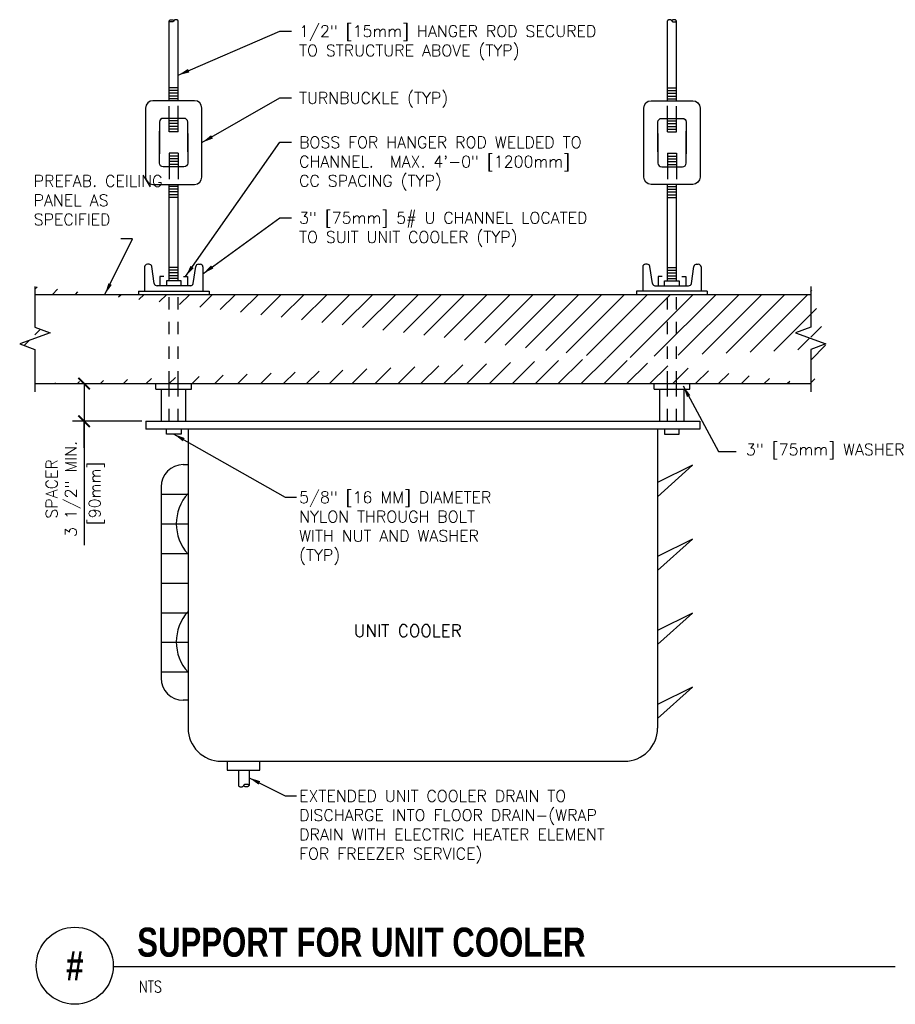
# Model space of a CAD drawing. Header units: inches. Extents: x 0.55 to 7.65, y 0.19 to 8.17.
import ezdxf
from ezdxf.enums import TextEntityAlignment as Align

# ---------------------------------------------------------------- set-up
doc = ezdxf.new("R2010")
doc.units = ezdxf.units.IN
doc.header["$MEASUREMENT"] = 0
doc.header["$PDSIZE"] = -1
doc.linetypes.add('HIDDEN', pattern=[0.375, 0.25, -0.125])
doc.layers.get('Defpoints').update_dxf_attribs({"color": 2})
for name, color, linetype in [('M-DETL-DIMS', 2, 'Continuous'), ('M-DETL-HEVY', 5, 'Continuous'), ('M-DETL-MEDM', 4, 'Continuous'), ('M-DETL-PATT', 8, 'Continuous'), ('M-DETL-TEXT', 2, 'Continuous'), ('M-DETL-THIN', 2, 'Continuous'), ('M-DETL-XTHN', 1, 'Continuous')]:
    doc.layers.add(name, color=color, linetype=linetype)
doc.styles.add('BOLD', font='bold.shx', dxfattribs={"width": 0.9})
doc.styles.add('Romans', font='romans.shx')
doc.dimstyles.new('VA-Dims', dxfattribs={"dimtxt": 0.09375, "dimasz": 0.09375, "dimexe": 0.09375, "dimexo": 0.03125, "dimgap": 0.02, "dimtad": 1, "dimdec": 5, "dimzin": 0, "dimdsep": 46, "dimlunit": 4, "dimtxsty": 'Romans', "dimblk": 'ARCHTICK', "dimcen": 0.09375, "dimclrd": 256, "dimclre": 256, "dimclrt": 256, "dimadec": 0, "dimazin": 0, "dimtfac": 1, "dimtdec": 5, "dimtofl": 0, "dimtmove": 0, "dimatfit": 3, "dimfxl": 1, "dimfrac": 2, "dimtolj": 1, "dimtzin": 0, "dimlwd": -1, "dimlwe": -1, "dimarcsym": 0})

# ---------------------------------------------------------------- blocks, each defined once
blk = doc.blocks.new('_ArchTick')
at = {"color": 0, "linetype": 'ByBlock', "const_width": 0.15}
blk.add_lwpolyline([(-0.5, -0.5), (0.5, 0.5)], dxfattribs=at)
blk = doc.blocks.new('*D5')
at = {"layer": 'Defpoints', "color": 0}
for p in [(0.9545, 5.2199), (1.0753, 5.2199), (1.5753, 4.9151)]:
    blk.add_point(p, dxfattribs=at)
at = {"layer": 'M-DETL-DIMS'}
for p, q in [((0.9858, 5.2199), (1.169, 5.2199)), ((1.0753, 5.2199), (1.0753, 4.9151)), ((1.544, 4.9151), (0.9815, 4.9151)), ((1.0753, 4.9151), (1.0753, 3.9108))]:
    blk.add_line(p, q, dxfattribs=at)
at = {"layer": 'M-DETL-DIMS', "xscale": 0.09375, "yscale": 0.09375, "zscale": 0.09375}
for p, rotation in [((1.0753, 5.2199), 90), ((1.0753, 4.9151), 270)]:
    blk.add_blockref('_ArchTick', p, dxfattribs=dict(at, rotation=rotation))
at = {"layer": 'M-DETL-DIMS', "insert": (0.9057, 4.3661), "char_height": 0.09375, "attachment_point": 5, "rotation": 90, "style": 'Romans'}
blk.add_mtext('\\A1;SPACER\\P3 1/2" MIN.', dxfattribs=at)

msp = doc.modelspace()

# ---------------------------------------------------------------- hatches: boundary and pattern name
at = {"layer": 'M-DETL-PATT'}
h = msp.add_hatch(dxfattribs=at)
h.set_pattern_fill('ANSI31', color=256, scale=1.05, style=0)
h.set_pattern_definition([(45, (25.93148, -1.79758), (-0.09280777, 0.09280777), [])])
edge = h.paths.add_edge_path()
edge.add_line((0.676759, 5.943723), (6.968421, 5.943723))
edge.add_line((6.968421, 5.677382), (6.844785, 5.632382))
edge.add_line((6.844785, 5.632382), (7.092058, 5.542382))
edge.add_line((6.968421, 6.008266), (6.968421, 5.677382))
edge.add_line((6.968421, 5.497382), (6.968421, 5.152593))
edge.add_line((7.092058, 5.542382), (6.968421, 5.497382))
edge.add_line((0.676759, 5.219904), (6.968421, 5.219904))
edge.add_line((0.676759, 6.008266), (0.676759, 5.677382))
edge.add_line((0.676759, 5.677382), (0.800396, 5.632382))
edge.add_line((0.800396, 5.632382), (0.553123, 5.542382))
edge.add_line((0.553123, 5.542382), (0.676759, 5.497382))
edge.add_line((0.676759, 5.497382), (0.676759, 5.152593))

# ---------------------------------------------------------------- linework, layer by layer
at = {"layer": 'M-DETL-DIMS'}
msp.add_line((1.075255, 4.698189), (1.075255, 4.909302), dxfattribs=at)
at = {"layer": 'M-DETL-HEVY'}
for p, q in [((1.575255, 4.915112), (1.575255, 4.851808)), ((1.575255, 4.915112), (6.069925, 4.915112)), ((6.069925, 4.915112), (6.069925, 4.851808)), ((6.069925, 4.851808), (1.575255, 4.851808)), ((1.918431, 4.851808), (1.918431, 2.427515)), ((5.72675, 4.851808), (5.72675, 2.427515)), ((2.188431, 2.157515), (5.45675, 2.157515))]:
    msp.add_line(p, q, dxfattribs=at)
for centre, start, end in [((2.188431, 2.427515), 180, 270), ((5.45675, 2.427515), 270, 0)]:
    msp.add_arc(centre, 0.27, start, end, dxfattribs=at)
at = {"layer": 'M-DETL-MEDM'}
for p, q in [((1.766631, 7.515552), (1.766631, 8.160671)), ((1.838242, 7.518238), (1.838129, 8.161971)), ((5.806938, 7.518238), (5.807051, 8.161971)), ((5.878549, 7.515552), (5.878549, 8.160671)), ((1.766631, 7.562715), (1.766631, 7.562715)), ((5.878549, 7.562715), (5.878549, 7.562715)), ((1.766631, 7.2606), (1.766612, 7.37059)), ((1.838287, 7.2606), (1.838268, 7.37059)), ((5.806893, 7.2606), (5.806912, 7.37059)), ((5.878549, 7.2606), (5.878568, 7.37059)), ((1.838287, 7.2606), (1.766631, 7.2606)), ((1.838287, 7.2606), (1.766631, 7.2606)), ((1.838287, 7.2606), (1.766631, 7.2606)), ((1.838287, 7.2606), (1.766631, 7.2606)), ((1.838287, 7.2606), (1.766631, 7.2606)), ((1.838287, 7.2606), (1.766631, 7.2606)), ((1.838287, 7.2606), (1.766631, 7.2606)), ((1.838287, 7.2606), (1.766631, 7.2606)), ((1.838287, 7.2606), (1.766631, 7.2606)), ((1.838287, 7.2606), (1.766631, 7.2606)), ((1.838287, 7.2606), (1.766631, 7.2606)), ((1.838287, 7.2606), (1.766631, 7.2606)), ((1.838287, 7.2606), (1.766631, 7.2606)), ((5.806893, 7.2606), (5.878549, 7.2606)), ((5.806893, 7.2606), (5.878549, 7.2606)), ((5.806893, 7.2606), (5.878549, 7.2606)), ((5.806893, 7.2606), (5.878549, 7.2606)), ((5.806893, 7.2606), (5.878549, 7.2606)), ((5.806893, 7.2606), (5.878549, 7.2606)), ((5.806893, 7.2606), (5.878549, 7.2606)), ((5.806893, 7.2606), (5.878549, 7.2606)), ((5.806893, 7.2606), (5.878549, 7.2606)), ((5.806893, 7.2606), (5.878549, 7.2606)), ((5.806893, 7.2606), (5.878549, 7.2606)), ((5.806893, 7.2606), (5.878549, 7.2606)), ((5.806893, 7.2606), (5.878549, 7.2606)), ((1.766631, 7.087829), (1.766612, 6.97784)), ((1.838287, 7.087829), (1.766631, 7.087829)), ((1.838287, 7.087829), (1.766631, 7.087829)), ((1.838287, 7.087829), (1.766631, 7.087829)), ((1.838287, 7.087829), (1.766631, 7.087829)), ((1.838287, 7.087829), (1.766631, 7.087829)), ((1.838287, 7.087829), (1.766631, 7.087829)), ((1.838287, 7.087829), (1.766631, 7.087829)), ((1.838287, 7.087829), (1.766631, 7.087829)), ((1.838287, 7.087829), (1.766631, 7.087829)), ((1.838287, 7.087829), (1.766631, 7.087829)), ((1.838287, 7.087829), (1.766631, 7.087829)), ((1.838287, 7.087829), (1.766631, 7.087829)), ((1.838287, 7.087829), (1.766631, 7.087829)), ((1.838287, 7.087829), (1.838268, 6.97784)), ((5.806893, 7.087829), (5.806912, 6.97784)), ((5.806893, 7.087829), (5.878549, 7.087829)), ((5.806893, 7.087829), (5.878549, 7.087829)), ((5.806893, 7.087829), (5.878549, 7.087829)), ((5.806893, 7.087829), (5.878549, 7.087829)), ((5.806893, 7.087829), (5.878549, 7.087829)), ((5.806893, 7.087829), (5.878549, 7.087829)), ((5.806893, 7.087829), (5.878549, 7.087829)), ((5.806893, 7.087829), (5.878549, 7.087829)), ((5.806893, 7.087829), (5.878549, 7.087829)), ((5.806893, 7.087829), (5.878549, 7.087829)), ((5.806893, 7.087829), (5.878549, 7.087829)), ((5.806893, 7.087829), (5.878549, 7.087829)), ((5.806893, 7.087829), (5.878549, 7.087829)), ((5.878549, 7.087829), (5.878568, 6.97784)), ((1.756592, 6.97784), (1.756592, 6.97784)), ((5.888588, 6.97784), (5.888588, 6.97784)), ((1.766631, 6.053787), (1.766631, 6.834577)), ((1.838106, 6.053787), (1.838243, 6.834577)), ((5.807074, 6.053787), (5.806938, 6.834577)), ((5.878549, 6.053787), (5.878549, 6.834577)), ((1.766631, 6.785714), (1.766631, 6.785714)), ((5.878549, 6.785714), (5.878549, 6.785714)), ((1.565981, 6.16571), (1.565981, 5.969273)), ((1.601884, 6.18821), (1.588481, 6.18821)), ((1.644873, 6.032549), (1.624129, 6.16909)), ((1.960045, 6.032549), (1.98079, 6.16909)), ((2.003035, 6.18821), (2.016438, 6.18821)), ((2.038938, 6.16571), (2.038938, 5.969273)), ((5.606242, 6.16571), (5.606242, 5.969273)), ((5.642146, 6.18821), (5.628742, 6.18821)), ((5.685135, 6.032549), (5.664391, 6.16909)), ((6.000307, 6.032549), (6.021052, 6.16909)), ((6.043296, 6.18821), (6.0567, 6.18821)), ((6.0792, 6.16571), (6.0792, 5.969273)), ((1.723424, 6.08886), (1.691015, 6.08886)), ((1.691015, 6.08886), (1.691015, 6.013428)), ((1.766631, 6.129093), (1.766631, 6.129093)), ((1.881494, 6.08886), (1.913904, 6.08886)), ((1.913904, 6.08886), (1.913904, 6.013428)), ((5.763686, 6.08886), (5.731277, 6.08886)), ((5.731277, 6.08886), (5.731277, 6.013428)), ((5.878549, 6.129093), (5.878549, 6.129093)), ((5.921756, 6.08886), (5.954166, 6.08886)), ((5.954166, 6.08886), (5.954166, 6.013428)), ((1.940357, 6.013428), (1.667118, 6.013428)), ((1.862042, 6.053787), (1.742876, 6.053787)), ((1.742876, 6.053787), (1.742876, 6.013428)), ((1.862042, 6.013428), (1.862042, 6.053787)), ((5.704823, 6.013428), (5.978062, 6.013428)), ((5.783138, 6.013428), (5.783138, 6.053787)), ((5.783138, 6.053787), (5.902304, 6.053787)), ((5.902304, 6.053787), (5.902304, 6.013428)), ((0.676759, 5.943723), (6.968421, 5.943723)), ((1.516262, 5.969273), (2.088657, 5.969273)), ((1.516262, 5.969273), (1.516262, 5.943723)), ((1.766631, 5.941583), (1.766631, 5.943723)), ((1.838087, 5.941583), (1.838087, 5.943723)), ((2.088657, 5.969273), (2.088657, 5.943723)), ((5.556524, 5.969273), (5.556524, 5.943723)), ((6.128918, 5.969273), (5.556524, 5.969273)), ((5.807094, 5.941583), (5.807093, 5.943723)), ((5.878549, 5.941583), (5.878549, 5.943723)), ((6.128918, 5.969273), (6.128918, 5.943723)), ((0.676759, 5.219904), (6.968421, 5.219904)), ((1.65783, 5.174304), (1.65783, 5.219904)), ((1.947089, 5.174304), (1.947089, 5.219904)), ((5.698092, 5.174304), (5.698092, 5.219904)), ((5.98735, 5.174304), (5.98735, 5.219904)), ((1.65783, 5.174304), (1.947089, 5.174304)), ((1.70343, 4.915112), (1.70343, 5.174304)), ((1.901489, 4.915112), (1.901489, 5.174304)), ((5.698092, 5.174304), (5.98735, 5.174304)), ((5.743692, 4.915112), (5.743692, 5.174304)), ((5.94175, 4.915112), (5.94175, 5.174304)), ((1.742876, 4.811404), (1.742876, 4.851763)), ((1.862042, 4.811404), (1.742876, 4.811404)), ((1.862042, 4.851763), (1.862042, 4.811404)), ((5.783138, 4.851763), (5.783138, 4.811404)), ((5.783138, 4.811404), (5.902304, 4.811404)), ((5.902304, 4.811404), (5.902304, 4.851763)), ((1.879824, 4.562906), (1.918431, 4.562906)), ((5.72527, 4.302552), (6.008922, 4.558962)), ((6.008922, 4.558962), (5.72675, 4.418001)), ((1.699824, 4.382906), (1.699824, 2.832769)), ((5.72675, 3.70389), (6.008922, 3.958962)), ((6.008922, 3.958962), (5.72675, 3.818001)), ((5.72675, 3.10389), (6.008922, 3.358962)), ((6.008922, 3.358962), (5.72675, 3.218001)), ((5.72675, 2.50389), (6.008922, 2.758962)), ((6.008922, 2.758962), (5.72675, 2.618001)), ((1.918431, 2.652769), (1.879824, 2.652769)), ((2.236851, 2.157515), (2.236851, 2.087176)), ((2.500366, 2.087176), (2.500366, 2.157515)), ((2.236851, 2.087176), (2.500366, 2.087176)), ((2.327048, 2.087176), (2.32707, 1.961286)), ((2.412868, 2.087176), (2.412868, 1.962845))]:
    msp.add_line(p, q, dxfattribs=at)
for points in [[(1.802459, 8.161418, -0.1699043), (1.801353, 8.158257, -0.10502026), (1.797242, 8.154875, -0.06688485), (1.791838, 8.15293, -0.05302949), (1.784646, 8.152165, -0.05302949), (1.777454, 8.15293, -0.06688485), (1.77205, 8.154875, -0.08989605), (1.767895, 8.158187, -0.11282946), (1.766631, 8.160671, -0.15475387), (1.767938, 8.164579, -0.10502026), (1.77205, 8.16796, -0.06688485), (1.777454, 8.169906, -0.05302949), (1.784646, 8.170671, -0.05302949), (1.791838, 8.169906, -0.06688485), (1.797242, 8.16796, -0.10502026), (1.801353, 8.164579, -0.1699043)], [(5.842721, 8.161418, 0.1699043), (5.843827, 8.158257, 0.10502026), (5.847939, 8.154875, 0.06688485), (5.853343, 8.15293, 0.05302949), (5.860535, 8.152165, 0.05302949), (5.867726, 8.15293, 0.06688485), (5.873131, 8.154875, 0.08989605), (5.877285, 8.158187, 0.11282946), (5.878549, 8.160671, 0.15475387), (5.877242, 8.164579, 0.10502026), (5.873131, 8.16796, 0.06688485), (5.867726, 8.169906, 0.05302949), (5.860535, 8.170671, 0.05302949), (5.853343, 8.169906, 0.06688485), (5.847939, 8.16796, 0.10502026), (5.843827, 8.164579, 0.1699043)], [(1.970943, 7.513853), (1.633976, 7.513853, 0.41421356), (1.573976, 7.453853), (1.573976, 6.894577, 0.41421356), (1.633976, 6.834577), (1.970943, 6.834577, 0.41421356), (2.030943, 6.894577), (2.030943, 7.453853, 0.41421356)], [(5.674237, 7.513853), (6.011205, 7.513853, -0.41421356), (6.071205, 7.453853), (6.071205, 6.894577, -0.41421356), (6.011205, 6.834577), (5.674237, 6.834577, -0.41421356), (5.614237, 6.894577), (5.614237, 7.453853, -0.41421356)], [(2.369874, 1.96195, -0.1699043), (2.371202, 1.965743, -0.10502026), (2.376135, 1.969801, -0.06688485), (2.38262, 1.972135, -0.05302949), (2.391251, 1.973053, -0.05302949), (2.399881, 1.972135, -0.06688485), (2.406366, 1.969801, -0.08989605), (2.411352, 1.965826, -0.11282946), (2.412868, 1.962845, -0.15475387), (2.4113, 1.958157, -0.10502026), (2.406366, 1.954099, -0.06688485), (2.399881, 1.951764, -0.05302949), (2.391251, 1.950847, -0.05302949), (2.38262, 1.951764, -0.06688485), (2.376135, 1.954099, -0.10502026), (2.371202, 1.958157, -0.1699043)]]:
    msp.add_lwpolyline(points, format="xyb", close=True, dxfattribs=at)
for points in [[(1.915626, 7.09971), (1.915626, 7.34059, 0.41421356), (1.885626, 7.37059), (1.717142, 7.37059, 0.41421356), (1.687142, 7.34059), (1.687142, 7.082383)], [(5.729554, 7.09971), (5.729554, 7.34059, -0.41421356), (5.759554, 7.37059), (5.928038, 7.37059, -0.41421356), (5.958038, 7.34059), (5.958038, 7.082383)], [(1.915626, 7.24872), (1.915626, 7.00784, -0.41421356), (1.885626, 6.97784), (1.717142, 6.97784, -0.41421356), (1.687142, 7.00784), (1.687142, 7.266047)], [(5.729554, 7.24872), (5.729554, 7.00784, 0.41421356), (5.759554, 6.97784), (5.928038, 6.97784, 0.41421356), (5.958038, 7.00784), (5.958038, 7.266047)]]:
    msp.add_lwpolyline(points, format="xyb", dxfattribs=at)
for centre, radius, start, end in [((1.807529, 8.161418), 0.00507, 141.4291362, 180), ((1.813583, 8.15659), 0.012813, 117.4481715, 141.4291362), ((1.817617, 8.148823), 0.021565, 102.1420908, 117.4481715), ((1.820273, 8.136479), 0.034192, 90, 102.1420908), ((1.820273, 8.136479), 0.034192, 77.8579092, 90), ((1.822929, 8.148823), 0.021565, 62.5518285, 77.8579092), ((1.826963, 8.15659), 0.012813, 38.5708638, 62.5518285), ((1.831745, 8.160715), 0.006507, 11.1309153, 36.4265832), ((5.813436, 8.160715), 0.006507, 143.5734168, 168.8690847), ((5.818217, 8.15659), 0.012813, 117.4481715, 141.4291362), ((5.822252, 8.148823), 0.021565, 102.1420908, 117.4481715), ((5.824908, 8.136479), 0.034192, 90, 102.1420908), ((5.824908, 8.136479), 0.034192, 77.8579092, 90), ((5.827564, 8.148823), 0.021565, 62.5518285, 77.8579092), ((5.831598, 8.15659), 0.012813, 38.5708638, 62.5518285), ((5.837652, 8.161418), 0.00507, 0, 38.5708638), ((1.588481, 6.16571), 0.0225, 90, 180), ((1.601884, 6.16571), 0.0225, 8.6387791, 90), ((2.003035, 6.16571), 0.0225, 90, 171.3612209), ((2.016438, 6.16571), 0.0225, 0, 90), ((5.628742, 6.16571), 0.0225, 90, 180), ((5.642146, 6.16571), 0.0225, 8.6387791, 90), ((6.043296, 6.16571), 0.0225, 90, 171.3612209), ((6.0567, 6.16571), 0.0225, 0, 90), ((1.667118, 6.035928), 0.0225, 188.6387791, 270), ((1.937801, 6.035928), 0.0225, 270, 351.3612209), ((5.70738, 6.035928), 0.0225, 188.6387791, 270), ((5.978062, 6.035928), 0.0225, 270, 351.3612209), ((1.879824, 4.382906), 0.18, 90, 180), ((2.188605, 4.083213), 0.365329, 137.6920041, 222.3079959), ((2.188605, 3.125822), 0.365329, 137.6920041, 222.3079959), ((1.879824, 2.832769), 0.18, 180, 270), ((2.334732, 1.962793), 0.007809, 191.1309153, 216.4265832), ((2.34047, 1.967743), 0.015375, 218.5708638, 242.5518285), ((2.345311, 1.977063), 0.025877, 242.5518285, 257.8579092), ((2.348498, 1.991877), 0.04103, 257.8579092, 270), ((2.348498, 1.991877), 0.04103, 270, 282.1420908), ((2.351685, 1.977063), 0.025877, 282.1420908, 297.4481715), ((2.356526, 1.967743), 0.015375, 297.4481715, 321.4291362), ((2.363791, 1.96195), 0.006083, 321.4291362, 360)]:
    msp.add_arc(centre, radius, start, end, dxfattribs=at)
at = {"layer": 'M-DETL-TEXT'}
msp.add_line((1.3125, 0.495079), (7.654351, 0.495079), dxfattribs=at)
msp.add_circle((1, 0.5), 0.312539, dxfattribs=at)
at = {"layer": 'M-DETL-THIN'}
for p, q in [((1.838287, 7.619161), (1.766631, 7.619161)), ((1.838287, 7.596661), (1.766631, 7.596661)), ((5.806893, 7.619161), (5.878549, 7.619161)), ((5.806893, 7.596661), (5.878549, 7.596661)), ((1.838287, 7.574161), (1.766631, 7.574161)), ((1.838287, 7.551661), (1.766631, 7.551661)), ((1.838287, 7.529161), (1.766631, 7.529161)), ((1.838287, 7.529161), (1.766631, 7.529161)), ((1.838287, 7.529161), (1.766631, 7.529161)), ((1.838287, 7.529161), (1.766631, 7.529161)), ((1.838287, 7.529161), (1.766631, 7.529161)), ((1.838287, 7.529161), (1.766631, 7.529161)), ((1.838287, 7.529161), (1.766631, 7.529161)), ((1.838287, 7.529161), (1.766631, 7.529161)), ((1.838287, 7.529161), (1.766631, 7.529161)), ((1.838287, 7.529161), (1.766631, 7.529161)), ((1.838287, 7.529161), (1.766631, 7.529161)), ((1.838287, 7.529161), (1.766631, 7.529161)), ((1.838287, 7.529161), (1.766631, 7.529161)), ((5.806893, 7.574161), (5.878549, 7.574161)), ((5.806893, 7.551661), (5.878549, 7.551661)), ((5.806893, 7.529161), (5.878549, 7.529161)), ((5.806893, 7.529161), (5.878549, 7.529161)), ((5.806893, 7.529161), (5.878549, 7.529161)), ((5.806893, 7.529161), (5.878549, 7.529161)), ((5.806893, 7.529161), (5.878549, 7.529161)), ((5.806893, 7.529161), (5.878549, 7.529161)), ((5.806893, 7.529161), (5.878549, 7.529161)), ((5.806893, 7.529161), (5.878549, 7.529161)), ((5.806893, 7.529161), (5.878549, 7.529161)), ((5.806893, 7.529161), (5.878549, 7.529161)), ((5.806893, 7.529161), (5.878549, 7.529161)), ((5.806893, 7.529161), (5.878549, 7.529161)), ((5.806893, 7.529161), (5.878549, 7.529161)), ((1.838287, 7.3506), (1.766631, 7.3506)), ((5.806893, 7.3506), (5.878549, 7.3506)), ((1.838287, 7.3281), (1.766631, 7.3281)), ((1.838287, 7.3056), (1.766631, 7.3056)), ((1.838287, 7.2831), (1.766631, 7.2831)), ((5.806893, 7.3281), (5.878549, 7.3281)), ((5.806893, 7.3056), (5.878549, 7.3056)), ((5.806893, 7.2831), (5.878549, 7.2831)), ((1.838287, 7.065329), (1.766631, 7.065329)), ((1.838287, 7.042829), (1.766631, 7.042829)), ((5.806893, 7.065329), (5.878549, 7.065329)), ((5.806893, 7.042829), (5.878549, 7.042829)), ((1.838287, 7.020329), (1.766631, 7.020329)), ((1.838287, 6.997829), (1.766631, 6.997829)), ((5.806893, 7.020329), (5.878549, 7.020329)), ((5.806893, 6.997829), (5.878549, 6.997829)), ((1.838287, 6.819268), (1.766631, 6.819268)), ((1.838287, 6.819268), (1.766631, 6.819268)), ((1.838287, 6.819268), (1.766631, 6.819268)), ((1.838287, 6.819268), (1.766631, 6.819268)), ((1.838287, 6.819268), (1.766631, 6.819268)), ((1.838287, 6.819268), (1.766631, 6.819268)), ((1.838287, 6.819268), (1.766631, 6.819268)), ((1.838287, 6.819268), (1.766631, 6.819268)), ((1.838287, 6.819268), (1.766631, 6.819268)), ((1.838287, 6.819268), (1.766631, 6.819268)), ((1.838287, 6.819268), (1.766631, 6.819268)), ((1.838287, 6.819268), (1.766631, 6.819268)), ((1.838287, 6.819268), (1.766631, 6.819268)), ((1.838287, 6.796768), (1.766631, 6.796768)), ((5.806893, 6.819268), (5.878549, 6.819268)), ((5.806893, 6.819268), (5.878549, 6.819268)), ((5.806893, 6.819268), (5.878549, 6.819268)), ((5.806893, 6.819268), (5.878549, 6.819268)), ((5.806893, 6.819268), (5.878549, 6.819268)), ((5.806893, 6.819268), (5.878549, 6.819268)), ((5.806893, 6.819268), (5.878549, 6.819268)), ((5.806893, 6.819268), (5.878549, 6.819268)), ((5.806893, 6.819268), (5.878549, 6.819268)), ((5.806893, 6.819268), (5.878549, 6.819268)), ((5.806893, 6.819268), (5.878549, 6.819268)), ((5.806893, 6.819268), (5.878549, 6.819268)), ((5.806893, 6.819268), (5.878549, 6.819268)), ((5.806893, 6.796768), (5.878549, 6.796768)), ((1.838287, 6.774268), (1.766631, 6.774268)), ((1.838287, 6.751768), (1.766631, 6.751768)), ((1.838287, 6.729268), (1.766631, 6.729268)), ((5.806893, 6.774268), (5.878549, 6.774268)), ((5.806893, 6.751768), (5.878549, 6.751768)), ((5.806893, 6.729268), (5.878549, 6.729268)), ((1.838287, 6.162648), (1.766631, 6.162648)), ((1.838287, 6.162648), (1.766631, 6.162648)), ((1.838287, 6.162648), (1.766631, 6.162648)), ((1.838287, 6.162648), (1.766631, 6.162648)), ((1.838287, 6.162648), (1.766631, 6.162648)), ((1.838287, 6.162648), (1.766631, 6.162648)), ((1.838287, 6.162648), (1.766631, 6.162648)), ((1.838287, 6.162648), (1.766631, 6.162648)), ((1.838287, 6.162648), (1.766631, 6.162648)), ((1.838287, 6.162648), (1.766631, 6.162648)), ((1.838287, 6.162648), (1.766631, 6.162648)), ((1.838287, 6.162648), (1.766631, 6.162648)), ((1.838287, 6.162648), (1.766631, 6.162648)), ((5.806893, 6.162648), (5.878549, 6.162648)), ((5.806893, 6.162648), (5.878549, 6.162648)), ((5.806893, 6.162648), (5.878549, 6.162648)), ((5.806893, 6.162648), (5.878549, 6.162648)), ((5.806893, 6.162648), (5.878549, 6.162648)), ((5.806893, 6.162648), (5.878549, 6.162648)), ((5.806893, 6.162648), (5.878549, 6.162648)), ((5.806893, 6.162648), (5.878549, 6.162648)), ((5.806893, 6.162648), (5.878549, 6.162648)), ((5.806893, 6.162648), (5.878549, 6.162648)), ((5.806893, 6.162648), (5.878549, 6.162648)), ((5.806893, 6.162648), (5.878549, 6.162648)), ((5.806893, 6.162648), (5.878549, 6.162648)), ((1.838287, 6.140148), (1.766631, 6.140148)), ((1.838287, 6.117648), (1.766631, 6.117648)), ((1.838287, 6.095148), (1.766631, 6.095148)), ((1.838287, 6.072648), (1.766631, 6.072648)), ((5.806893, 6.140148), (5.878549, 6.140148)), ((5.806893, 6.117648), (5.878549, 6.117648)), ((5.806893, 6.095148), (5.878549, 6.095148)), ((5.806893, 6.072648), (5.878549, 6.072648)), ((1.699824, 4.322561), (1.918431, 4.322561)), ((1.699824, 4.082561), (1.918431, 4.082561)), ((1.699824, 3.842561), (1.918431, 3.842561)), ((1.699824, 3.602561), (1.918431, 3.602561)), ((1.699824, 3.362561), (1.918431, 3.362561)), ((1.699824, 3.122561), (1.918431, 3.122561)), ((1.699824, 2.882561), (1.918431, 2.882561))]:
    msp.add_line(p, q, dxfattribs=at)
at = {"layer": 'M-DETL-XTHN', "linetype": 'HIDDEN', "ltscale": 0.3}
for p, q in [((1.766631, 7.37059), (1.766631, 7.515552)), ((1.838268, 7.371899), (1.838243, 7.513853)), ((5.806913, 7.371899), (5.806938, 7.513853)), ((5.878549, 7.37059), (5.878549, 7.515552)), ((1.766631, 6.97784), (1.766631, 6.832878)), ((1.838268, 6.976531), (1.838243, 6.834577)), ((5.806913, 6.976531), (5.806938, 6.834577)), ((5.878549, 6.97784), (5.878549, 6.832878)), ((1.766631, 5.219904), (1.766631, 5.941583)), ((1.83796, 5.219904), (1.838087, 5.941583)), ((5.80722, 5.219904), (5.807094, 5.941583)), ((5.878549, 5.219904), (5.878549, 5.941583)), ((1.766631, 4.915112), (1.766631, 5.219904)), ((1.837907, 4.915287), (1.83796, 5.219904)), ((5.807273, 4.915287), (5.80722, 5.219904)), ((5.878549, 4.915112), (5.878549, 5.219904))]:
    msp.add_line(p, q, dxfattribs=at)
at = {"layer": 'M-DETL-XTHN'}
for p, q in [((0.676759, 6.008266), (0.676759, 5.677382)), ((6.968421, 6.008266), (6.968421, 5.677382)), ((0.676759, 5.677382), (0.800396, 5.632382)), ((6.968421, 5.677382), (6.844785, 5.632382)), ((0.800396, 5.632382), (0.553123, 5.542382)), ((6.844785, 5.632382), (7.092058, 5.542382)), ((0.553123, 5.542382), (0.676759, 5.497382)), ((7.092058, 5.542382), (6.968421, 5.497382)), ((0.676759, 5.497382), (0.676759, 5.152593)), ((6.968421, 5.497382), (6.968421, 5.152593))]:
    msp.add_line(p, q, dxfattribs=at)

# ---------------------------------------------------------------- texts
at = {"insert": (6.384095, 4.688417), "char_height": 0.09375, "attachment_point": 7, "style": 'Romans'}
msp.add_mtext('\\A1;', dxfattribs=at)
at = {"layer": 'M-DETL-TEXT', "width": 0.8}
for s, height, style, p in [('SUPPORT FOR UNIT COOLER', 0.23622047, 'BOLD', (1.506166, 0.573171)), ('NTS', 0.09375, 'Romans', (1.520072, 0.283361))]:
    msp.add_text(s, height=height, dxfattribs=dict(at, style=style)).set_placement(p)
at = {"layer": 'M-DETL-TEXT', "style": 'BOLD', "width": 0.8}
msp.add_text('#', height=0.23622, dxfattribs=at).set_placement((1, 0.5), align=Align.MIDDLE)
at = {"layer": 'M-DETL-TEXT', "attachment_point": 1, "style": 'Romans'}
for s, insert, char_height, width in [('1/2" [15mm] HANGER ROD SECURED TO STRUCTURE ABOVE (TYP)', (2.819156, 8.124315), 0.09375, 2.79293621), ('TURNBUCKLE (TYP)', (2.819156, 7.582825), 0.09375, 2.79293621), ('BOSS FOR HANGER ROD WELDED TO CHANNEL.  MAX. 4\'-0" [1200mm] CC SPACING (TYP)', (2.819156, 7.223488), 0.09375, 2.5905665), ('\\PPREFAB. CEILING\\PPANEL AS SPECIFIED', (0.666575, 7.066084), 0.09375, 1.03089393), ('3" [75mm] 5# U CHANNEL LOCATED\\PTO SUIT UNIT COOLER (TYP)', (2.819156, 6.611026), 0.09375, 2.79293621), ('3" [75mm] WASHER', (6.443212, 4.732782), 0.09375, 2.79293621), ('5/8" [16 MM] DIAMETER\\PNYLON THROUGH BOLT\\PWITH NUT AND WASHER\\P(TYP)', (2.819156, 4.344931), 0.09375, 2.79293621), ('UNIT COOLER', (3.263562, 3.265732), 0.0989945, 1.19201788), ('EXTENDED UNIT COOLER DRAIN TO DISCHARGE INTO FLOOR DRAIN-(WRAP DRAIN WITH ELECTRIC HEATER ELEMENT FOR FREEZER SERVICE)', (2.819156, 1.923924), 0.09375, 2.79293621)]:
    msp.add_mtext(s, dxfattribs=dict(at, insert=insert, char_height=char_height, width=width))
at = {"layer": 'M-DETL-TEXT', "insert": (4.952835, 8.106307), "char_height": 0.09375, "attachment_point": 9, "style": 'Romans'}
msp.add_mtext('\\A1;', dxfattribs=at)
at = {"layer": 'M-DETL-TEXT', "insert": (1.115, 4.329514), "char_height": 0.09375, "width": 0.64810846, "attachment_point": 2, "rotation": 90, "style": 'Romans'}
msp.add_mtext('[90mm]', dxfattribs=at)

# ---------------------------------------------------------------- dimensions: what is measured, and where the dimension line sits
at = {"layer": 'M-DETL-DIMS'}
dim = msp.add_linear_dim(base=(1.075255, 5.219904), p1=(1.575255, 4.915112), p2=(0.954543, 5.219904), angle=90, text='SPACER\\P3 1/2" MIN.', dimstyle='VA-Dims', override={"dimpost": '\\X'}, dxfattribs=at)
dim.commit()
dim.dimension.update_dxf_attribs({"geometry": '*D5', "text_midpoint": (1.075255, 4.366094), "dimtype": 160})

# ---------------------------------------------------------------- leaders
at = {"layer": 'M-DETL-TEXT', "annotation_type": 0, "has_hookline": 1}
for points, override, hookline_direction, text_width in [([(1.838207, 7.720648), (2.662906, 8.07744), (2.756656, 8.07744)], {"dimgap": 0.0625, "dimtad": 0}, 0, 2.714286), ([(2.030943, 7.174215), (2.662906, 7.53595), (2.756656, 7.53595)], {"dimgap": 0.0625, "dimtad": 0}, 0, 1.34375), ([(1.897699, 6.08886), (2.662906, 7.176613), (2.756656, 7.176613)], {"dimgap": 0.0625, "dimtad": 0}, 0, 2.361607), ([(2.038938, 6.110262), (2.662906, 6.564151), (2.756656, 6.564151)], {"dimgap": 0.0625, "dimtad": 0}, 0, 2.669643), ([(1.244866, 5.943723), (1.466907, 6.394606), (1.373157, 6.394606)], {"dimgap": 0.02, "dimtad": 0}, 1, 0.665179), ([(1.802459, 4.811404), (2.705406, 4.298056), (2.799156, 4.298056)], {"dimgap": 0.02, "dimtad": 0}, 0, 1.758929), ([(2.412868, 2.025011), (2.705406, 1.877049), (2.799156, 1.877049)], {"dimgap": 0.02, "dimtad": 0}, 0, 2.71875)]:
    msp.add_leader(points, dimstyle='VA-Dims', override=override, dxfattribs=dict(at, hookline_direction=hookline_direction, text_width=text_width))
at = {"layer": 'M-DETL-TEXT'}
msp.add_leader([(5.933987, 5.201647), (6.220726, 4.668417), (6.364095, 4.668417)], dimstyle='VA-Dims', dxfattribs=at)

doc.saveas('drawing.dxf')
